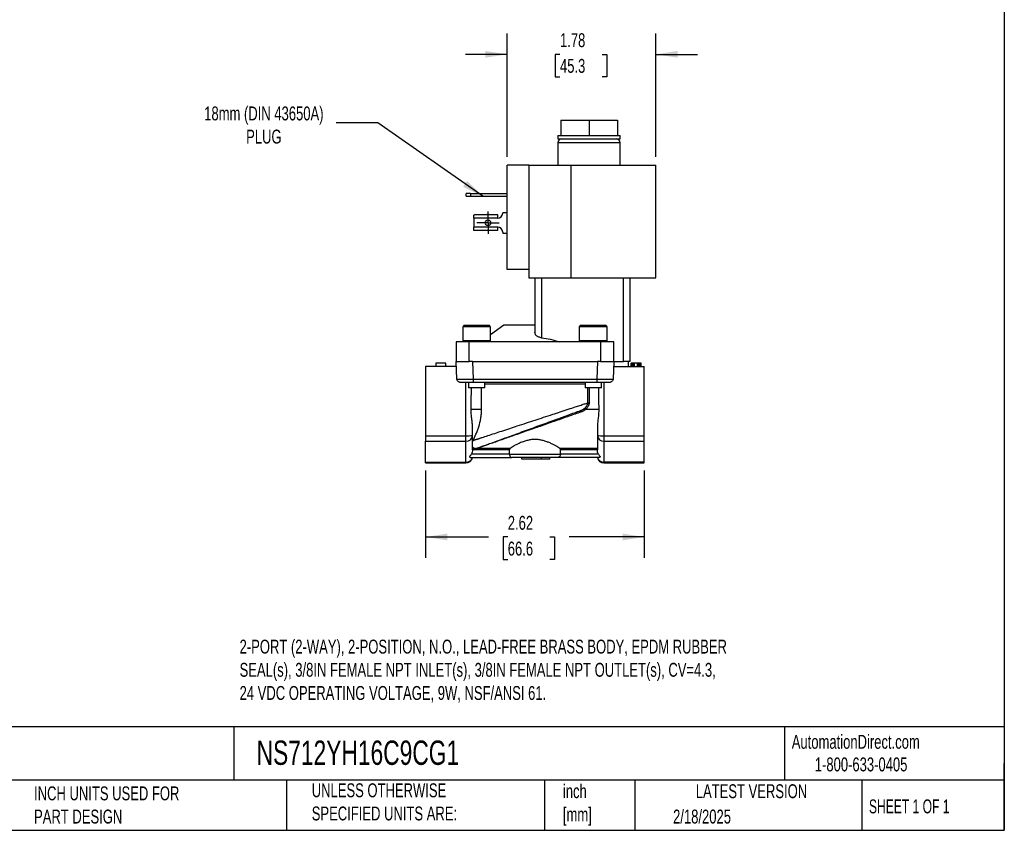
# Model space of a CAD drawing. Header units: inches. Extents: x 0.5 to 21.5, y 0.5 to 16.5.
# Tile 2 of 3: x 9.7 to 21.5, y 0.5 to 10.2. Entities that reach past the tile are written whole.
import ezdxf

# ---------------------------------------------------------------- set-up
doc = ezdxf.new("R2010")
doc.units = ezdxf.units.IN
doc.header["$LTSCALE"] = 2
doc.header["$MEASUREMENT"] = 0
doc.linetypes.add('SLD-Center', pattern=[0.75, 0.6, -0.05, 0.05, -0.05])
doc.linetypes.add('SLD-Solid', pattern=[0])
doc.layers.add('CENTER', color=40, linetype='SLD-Center')
doc.layers.add('DIMENSIONS', color=140, linetype='SLD-Solid', lineweight=25)
doc.layers.add('TEXT', color=140, linetype='SLD-Solid', lineweight=25)
doc.styles.add('SLDTEXTSTYLE0', font='TXT', dxfattribs={"width": 0.7})
doc.styles.add('SLDTEXTSTYLE1', font='TXT', dxfattribs={"width": 0.65})
doc.dimstyles.new('SLDDIMSTYLE1', dxfattribs={"dimtxt": 0.169922, "dimasz": 0.26, "dimexe": 0, "dimexo": 0.0625, "dimgap": 0.04248, "dimtad": 0, "dimtih": 1, "dimtoh": 1, "dimrnd": 1e-09, "dimzin": 12, "dimdsep": 46, "dimtxsty": 'SLDTEXTSTYLE0', "dimsah": 1, "dimcen": 0.09, "dimadec": 0, "dimazin": 3, "dimtfac": 1, "dimtmove": 0, "dimatfit": 0, "dimfxl": 0, "dimfrac": 2, "dimtolj": 1, "dimtzin": 12, "dimarcsym": 0})
doc.dimstyles.new('SLDDIMSTYLE2', dxfattribs={"dimtxt": 0.169922, "dimasz": 0.26, "dimexe": 0, "dimexo": 0.0625, "dimgap": 0.04248, "dimtad": 0, "dimtih": 1, "dimtoh": 1, "dimrnd": 1e-09, "dimzin": 12, "dimdsep": 46, "dimtxsty": 'SLDTEXTSTYLE0', "dimsah": 1, "dimcen": 0.09, "dimadec": 0, "dimazin": 3, "dimtfac": 1, "dimtofl": 0, "dimtmove": 0, "dimatfit": 3, "dimfxl": 0, "dimfrac": 2, "dimtolj": 1, "dimtzin": 12, "dimarcsym": 0})
doc.dimstyles.new('SLDDIMSTYLE4', dxfattribs={"dimtxt": 0.18, "dimasz": 0.26, "dimexe": 0, "dimexo": 0.0625, "dimgap": 0, "dimtad": 0, "dimtih": 1, "dimtoh": 1, "dimdec": 0, "dimrnd": 1e-09, "dimzin": 0, "dimdsep": 46, "dimtxsty": 'Standard', "dimsah": 1, "dimcen": 0.09, "dimadec": 0, "dimazin": 0, "dimtfac": 0.26, "dimtdec": 0, "dimtofl": 0, "dimtmove": 0, "dimatfit": 3, "dimfxl": 0, "dimfrac": 2, "dimtolj": 1, "dimtzin": 0, "dimarcsym": 0})

# ---------------------------------------------------------------- blocks, each defined once
blk = doc.blocks.new('_D_5')
at = {"layer": 'DIMENSIONS'}
for p, q in [((15.54, 8.573), (15.54, 10.051)), ((17.322, 8.573), (17.322, 10.051)), ((15.54, 9.801), (15.04, 9.801)), ((16.173, 9.801), (16.116, 9.801)), ((16.116, 9.801), (16.116, 9.531)), ((16.678, 9.801), (16.735, 9.801)), ((16.735, 9.801), (16.735, 9.531)), ((17.322, 9.801), (17.822, 9.801)), ((16.116, 9.531), (16.173, 9.531)), ((16.735, 9.531), (16.678, 9.531))]:
    blk.add_line(p, q, dxfattribs=at)
for points in [[(15.54, 9.801), (15.28, 9.841), (15.28, 9.761)], [(17.322, 9.801), (17.582, 9.761), (17.582, 9.841)]]:
    blk.add_solid(points, dxfattribs=at)
at = {"layer": 'DIMENSIONS', "char_height": 0.1667, "attachment_point": 1, "style": 'SLDTEXTSTYLE0'}
for s, insert in [('1.78', (16.173, 10.054)), ('45.3', (16.173, 9.746))]:
    blk.add_mtext(s, dxfattribs=dict(at, insert=insert))
blk = doc.blocks.new('_D_6')
at = {"layer": 'DIMENSIONS'}
for p, q in [((14.562, 4.813), (14.562, 3.766)), ((17.184, 4.813), (17.184, 3.766)), ((14.562, 4.016), (15.317, 4.016)), ((15.547, 4.016), (15.49, 4.016)), ((15.49, 4.016), (15.49, 3.746)), ((16.052, 4.016), (16.109, 4.016)), ((16.109, 4.016), (16.109, 3.746)), ((17.184, 4.016), (16.282, 4.016)), ((15.49, 3.746), (15.547, 3.746)), ((16.109, 3.746), (16.052, 3.746))]:
    blk.add_line(p, q, dxfattribs=at)
for points in [[(14.562, 4.016), (14.822, 3.976), (14.822, 4.056)], [(17.184, 4.016), (16.924, 4.056), (16.924, 3.976)]]:
    blk.add_solid(points, dxfattribs=at)
at = {"layer": 'DIMENSIONS', "char_height": 0.1667, "attachment_point": 1, "style": 'SLDTEXTSTYLE0'}
for s, insert in [('2.62', (15.547, 4.269)), ('66.6', (15.547, 3.96))]:
    blk.add_mtext(s, dxfattribs=dict(at, insert=insert))
blk = doc.blocks.new('SW_CENTERMARKSYMBOL_2')
at = {"layer": 'CENTER', "color": 0}
for p, q in [((0, 0.1), (0, 0.1335)), ((-0.1, 0), (-0.1335, 0)), ((0, 0), (-0.1, 0)), ((0, 0), (0, 0.1)), ((0, 0), (0, -0.1)), ((0, 0), (0.1, 0)), ((0.1, 0), (0.1335, 0)), ((0, -0.1), (0, -0.1335))]:
    blk.add_line(p, q, dxfattribs=at)

msp = doc.modelspace()

# ---------------------------------------------------------------- linework, layer by layer
for p, q in [((16.182, 9.013), (16.182, 8.827)), ((16.182, 9.013), (16.522, 9.013)), ((16.522, 9.013), (16.522, 8.827)), ((16.522, 9.013), (16.863, 9.013)), ((16.863, 9.013), (16.863, 8.827)), ((16.149, 8.827), (16.149, 8.79)), ((16.149, 8.827), (16.182, 8.827)), ((16.149, 8.79), (16.895, 8.79)), ((16.149, 8.74), (16.149, 8.473)), ((16.895, 8.74), (16.149, 8.74)), ((16.182, 8.827), (16.22, 8.827)), ((16.22, 8.827), (16.484, 8.827)), ((16.484, 8.827), (16.522, 8.827)), ((16.522, 8.827), (16.561, 8.827)), ((16.561, 8.827), (16.825, 8.827)), ((16.825, 8.827), (16.863, 8.827)), ((16.863, 8.827), (16.895, 8.827)), ((16.895, 8.79), (16.895, 8.827)), ((16.895, 8.473), (16.895, 8.74)), ((15.54, 7.223), (15.54, 8.473)), ((15.8, 8.473), (15.54, 8.473)), ((15.8, 8.473), (15.8, 7.223)), ((15.8, 8.473), (16.302, 8.473)), ((16.302, 8.473), (16.302, 7.123)), ((16.302, 8.473), (17.322, 8.473)), ((17.322, 7.123), (17.322, 8.473)), ((15.049, 8.1), (15.049, 8.132)), ((15.099, 8.132), (15.049, 8.132)), ((15.049, 8.1), (15.099, 8.1)), ((15.099, 8.132), (15.54, 8.132)), ((15.099, 8.132), (15.099, 8.1)), ((15.099, 8.1), (15.54, 8.1)), ((15.14, 7.836), (15.14, 7.874)), ((15.14, 7.836), (15.14, 7.729)), ((15.426, 7.836), (15.14, 7.836)), ((15.426, 7.877), (15.148, 7.877)), ((15.426, 7.836), (15.426, 7.877)), ((15.486, 7.907), (15.54, 7.907)), ((15.486, 7.907), (15.486, 7.896)), ((15.426, 7.729), (15.14, 7.729)), ((15.14, 7.691), (15.14, 7.729)), ((15.426, 7.688), (15.148, 7.688)), ((15.426, 7.688), (15.426, 7.729)), ((15.486, 7.669), (15.486, 7.657)), ((15.486, 7.657), (15.54, 7.657)), ((15.8, 7.223), (15.54, 7.223)), ((15.8, 7.223), (15.8, 7.123)), ((15.8, 7.123), (16.302, 7.123)), ((15.873, 7.123), (15.873, 6.466)), ((15.952, 7.123), (15.952, 6.404)), ((16.302, 7.123), (17.322, 7.123)), ((16.936, 6.119), (16.936, 7.123)), ((17.015, 6.119), (17.015, 7.123)), ((15.023, 6.553), (15.007, 6.536)), ((15.007, 6.536), (15.007, 6.372)), ((15.174, 6.536), (15.007, 6.536)), ((15.023, 6.553), (15.174, 6.553)), ((15.174, 6.553), (15.325, 6.553)), ((15.341, 6.536), (15.174, 6.536)), ((15.341, 6.536), (15.325, 6.553)), ((15.499, 6.553), (15.341, 6.437)), ((15.341, 6.372), (15.341, 6.536)), ((15.873, 6.553), (15.499, 6.553)), ((16.421, 6.553), (16.404, 6.536)), ((16.404, 6.536), (16.404, 6.372)), ((16.572, 6.536), (16.404, 6.536)), ((16.421, 6.553), (16.572, 6.553)), ((16.572, 6.553), (16.722, 6.553)), ((16.739, 6.536), (16.572, 6.536)), ((16.739, 6.536), (16.722, 6.553)), ((16.739, 6.372), (16.739, 6.536)), ((14.928, 6.356), (14.928, 6.119)), ((15.085, 6.356), (14.928, 6.356)), ((15.007, 6.372), (15.023, 6.356)), ((15.007, 6.372), (15.174, 6.372)), ((15.085, 6.119), (15.085, 6.356)), ((16.66, 6.356), (15.085, 6.356)), ((15.174, 6.372), (15.341, 6.372)), ((15.325, 6.356), (15.341, 6.372)), ((16.404, 6.372), (16.421, 6.356)), ((16.404, 6.372), (16.572, 6.372)), ((16.572, 6.372), (16.739, 6.372)), ((16.66, 6.356), (16.66, 6.119)), ((16.818, 6.356), (16.66, 6.356)), ((16.722, 6.356), (16.739, 6.372)), ((16.818, 6.119), (16.818, 6.356)), ((14.562, 6.06), (14.562, 5.23)), ((14.93, 6.06), (14.562, 6.06)), ((14.804, 6.1), (14.686, 6.1)), ((14.686, 6.1), (14.686, 6.06)), ((14.804, 6.06), (14.804, 6.1)), ((14.935, 5.909), (14.928, 6.119)), ((14.928, 6.119), (15.085, 6.119)), ((15.125, 6.119), (15.085, 6.119)), ((15.125, 6.119), (15.132, 5.909)), ((15.125, 6.119), (16.621, 6.119)), ((16.621, 6.119), (16.614, 5.909)), ((16.66, 6.119), (16.621, 6.119)), ((16.66, 6.119), (16.818, 6.119)), ((16.818, 6.119), (16.81, 5.909)), ((16.816, 6.06), (17.184, 6.06)), ((16.818, 6.119), (16.936, 6.119)), ((17.015, 6.119), (16.936, 6.119)), ((16.993, 6.06), (16.995, 6.119)), ((17.026, 6.06), (17.026, 6.1)), ((17.029, 6.1), (17.026, 6.1)), ((17.029, 6.06), (17.029, 6.1)), ((17.034, 6.1), (17.029, 6.1)), ((17.034, 6.06), (17.034, 6.1)), ((17.044, 6.1), (17.034, 6.1)), ((17.044, 6.1), (17.044, 6.06)), ((17.054, 6.1), (17.044, 6.1)), ((17.054, 6.06), (17.054, 6.1)), ((17.067, 6.1), (17.054, 6.1)), ((17.067, 6.06), (17.067, 6.1)), ((17.104, 6.1), (17.067, 6.1)), ((17.104, 6.06), (17.104, 6.1)), ((17.117, 6.1), (17.104, 6.1)), ((17.117, 6.06), (17.117, 6.1)), ((17.127, 6.1), (17.117, 6.1)), ((17.127, 6.06), (17.127, 6.1)), ((17.137, 6.1), (17.127, 6.1)), ((17.137, 6.06), (17.137, 6.1)), ((17.142, 6.1), (17.137, 6.1)), ((17.142, 6.06), (17.142, 6.1)), ((17.145, 6.1), (17.142, 6.1)), ((17.145, 6.06), (17.145, 6.1)), ((17.184, 5.23), (17.184, 6.06)), ((15.132, 5.909), (16.614, 5.909)), ((15.046, 5.23), (15.046, 5.871)), ((15.076, 5.871), (15.076, 5.805)), ((15.272, 5.805), (15.076, 5.805)), ((15.132, 5.871), (16.614, 5.871)), ((15.233, 5.549), (15.233, 5.805)), ((15.272, 5.805), (15.272, 5.871)), ((15.272, 5.852), (16.473, 5.852)), ((16.473, 5.871), (16.473, 5.805)), ((16.67, 5.805), (16.473, 5.805)), ((16.507, 5.625), (16.507, 5.805)), ((16.522, 5.805), (16.522, 5.625)), ((16.614, 5.873), (16.614, 5.871)), ((16.67, 5.805), (16.67, 5.871)), ((16.7, 5.871), (16.7, 5.23)), ((15.108, 5.549), (15.233, 5.549)), ((16.485, 5.549), (16.637, 5.549)), ((16.419, 5.531), (16.427, 5.534)), ((15.125, 5.232), (15.125, 5.328)), ((16.621, 5.328), (16.621, 5.232)), ((14.562, 5.23), (15.046, 5.23)), ((14.562, 5.23), (14.562, 5.163)), ((15.046, 5.163), (15.046, 5.23)), ((15.125, 5.151), (15.125, 5.232)), ((16.621, 5.232), (16.621, 5.121)), ((16.7, 5.23), (17.184, 5.23)), ((16.7, 5.23), (16.7, 5.163)), ((17.184, 5.163), (17.184, 5.23)), ((14.562, 5.163), (15.046, 5.163)), ((14.562, 4.913), (14.562, 5.163)), ((15.046, 4.913), (15.046, 5.163)), ((15.125, 5.061), (15.125, 5.096)), ((15.125, 5.08), (15.136, 5.08)), ((15.136, 5.08), (15.136, 5.062)), ((15.185, 5.08), (15.575, 5.08)), ((15.185, 5.062), (15.185, 5.08)), ((16.171, 5.08), (16.621, 5.08)), ((16.7, 5.163), (17.184, 5.163)), ((16.7, 5.163), (16.7, 4.913)), ((17.184, 4.913), (17.184, 5.163)), ((15.098, 4.97), (15.595, 4.97)), ((15.568, 5.009), (15.111, 5.009)), ((15.136, 5.062), (15.125, 5.062)), ((15.568, 5.062), (15.185, 5.062)), ((15.568, 5.009), (15.568, 5.062)), ((15.568, 5.009), (16.178, 5.009)), ((15.715, 4.95), (15.715, 4.97)), ((15.952, 4.95), (15.952, 4.97)), ((16.05, 4.95), (16.05, 4.97)), ((16.648, 4.97), (16.151, 4.97)), ((16.178, 5.009), (16.178, 5.062)), ((16.621, 5.062), (16.178, 5.062)), ((16.635, 5.009), (16.178, 5.009)), ((14.562, 4.913), (15.046, 4.913)), ((14.562, 4.903), (14.562, 4.913)), ((14.562, 4.903), (15.046, 4.903)), ((15.046, 4.903), (15.046, 4.913)), ((15.952, 4.95), (15.715, 4.95)), ((16.05, 4.95), (15.952, 4.95)), ((17.184, 4.913), (16.7, 4.913)), ((16.7, 4.913), (16.7, 4.903)), ((16.7, 4.903), (17.184, 4.903)), ((17.184, 4.903), (17.184, 4.913))]:
    msp.add_line(p, q)
msp.add_circle((15.311, 7.782), 0.0335)
for centre, radius, start, end in [((16.199, 8.74), 0.05, 90, 180), ((16.845, 8.74), 0.05, 0, 90), ((15.426, 7.896), 0.06, 270, 0), ((15.426, 7.669), 0.06, 0, 90), ((15.066, 6.359), 1.129, 269.0014, 272.9983), ((15.051, 5.237), 0.0741, 266.262, 355.6957), ((16.68, 6.359), 1.129, 267.0017, 270.9986), ((16.695, 5.237), 0.0741, 184.3043, 273.738), ((15.046, 4.982), 0.0787, 270, 351.302), ((15.05, 4.99), 0.0764, 267.2103, 344.9392), ((16.7, 4.982), 0.0787, 188.698, 270), ((16.696, 4.99), 0.0764, 195.0608, 272.7897)]:
    msp.add_arc(centre, radius, start, end)
for points in [[(15.14, 7.874), (15.143, 7.876), (15.146, 7.877), (15.148, 7.877)], [(15.148, 7.688), (15.146, 7.688), (15.143, 7.689), (15.14, 7.691)], [(15.952, 6.404), (16.025, 6.396), (16.096, 6.379), (16.166, 6.356)], [(16.507, 5.625), (16.51, 5.625), (16.516, 5.625), (16.522, 5.625)], [(15.131, 5.173), (15.129, 5.168), (15.127, 5.164), (15.125, 5.159)], [(15.125, 5.096), (15.125, 5.097), (15.125, 5.097), (15.125, 5.098)], [(15.192, 5.085), (15.194, 5.085), (15.196, 5.085), (15.198, 5.085)], [(16.621, 5.121), (16.621, 5.101), (16.621, 5.081), (16.621, 5.061)], [(15.185, 5.062), (15.169, 5.058), (15.152, 5.058), (15.136, 5.062)]]:
    msp.add_open_spline(points, degree=3)
for points, knots in [([(15.952, 6.404), (15.946, 6.404), (15.94, 6.405), (15.929, 6.408), (15.924, 6.41), (15.914, 6.414), (15.909, 6.416), (15.901, 6.421), (15.897, 6.424), (15.89, 6.429), (15.887, 6.432), (15.882, 6.439), (15.88, 6.442), (15.875, 6.452), (15.873, 6.459), (15.873, 6.466)], [0, 0, 0, 0, 0.125, 0.125, 0.25, 0.25, 0.375, 0.375, 0.5, 0.5, 0.625, 0.625, 0.75, 0.75, 1, 1, 1, 1]), ([(14.935, 5.909), (14.935, 5.909), (14.935, 5.909), (14.936, 5.909), (14.937, 5.909), (14.939, 5.909), (14.94, 5.909), (14.942, 5.909), (14.945, 5.909), (14.948, 5.909), (14.951, 5.909), (14.955, 5.909), (14.958, 5.909), (14.963, 5.909), (14.967, 5.909), (14.972, 5.909), (14.977, 5.909), (14.982, 5.909), (14.987, 5.909), (14.995, 5.909), (15.005, 5.909), (15.018, 5.909), (15.032, 5.909), (15.047, 5.909), (15.063, 5.909), (15.079, 5.909), (15.096, 5.909), (15.114, 5.909), (15.126, 5.909), (15.132, 5.909)], [0, 0, 0, 0, 0.029247, 0.058321, 0.087222, 0.115951, 0.144507, 0.17289, 0.201101, 0.22914, 0.257006, 0.284701, 0.312222, 0.339572, 0.36675, 0.393756, 0.420589, 0.447251, 0.473741, 0.50006, 0.552858, 0.606343, 0.660515, 0.715374, 0.770921, 0.827157, 0.884082, 0.941696, 1, 1, 1, 1]), ([(14.968, 5.873), (14.965, 5.873), (14.957, 5.874), (14.947, 5.882), (14.938, 5.894), (14.936, 5.904), (14.935, 5.909)], [0, 0, 0, 0, 0.152946, 0.435297, 0.717649, 1, 1, 1, 1]), ([(15.132, 5.909), (15.132, 5.899), (15.132, 5.89), (15.132, 5.876), (15.132, 5.871), (15.132, 5.871)], [0, 0, 0, 0, 0.5, 0.5, 1, 1, 1, 1]), ([(16.614, 5.909), (16.617, 5.909), (16.623, 5.909), (16.632, 5.909), (16.641, 5.909), (16.649, 5.909), (16.658, 5.909), (16.666, 5.909), (16.675, 5.909), (16.683, 5.909), (16.691, 5.909), (16.699, 5.909), (16.706, 5.909), (16.714, 5.909), (16.721, 5.909), (16.728, 5.909), (16.734, 5.909), (16.741, 5.909), (16.747, 5.909), (16.755, 5.909), (16.764, 5.909), (16.774, 5.909), (16.783, 5.909), (16.791, 5.909), (16.798, 5.909), (16.803, 5.909), (16.807, 5.909), (16.81, 5.909), (16.81, 5.909), (16.81, 5.909)], [0, 0, 0, 0, 0.029247, 0.058321, 0.087222, 0.115951, 0.144507, 0.17289, 0.201101, 0.22914, 0.257006, 0.284701, 0.312222, 0.339572, 0.36675, 0.393756, 0.420589, 0.447251, 0.473741, 0.50006, 0.552858, 0.606343, 0.660515, 0.715374, 0.770921, 0.827157, 0.884082, 0.941696, 1, 1, 1, 1]), ([(16.614, 5.909), (16.614, 5.904), (16.614, 5.894), (16.614, 5.882), (16.614, 5.874), (16.614, 5.873), (16.614, 5.873)], [0, 0, 0, 0, 0.282348, 0.564695, 0.847043, 1, 1, 1, 1]), ([(16.81, 5.909), (16.81, 5.904), (16.808, 5.894), (16.799, 5.882), (16.788, 5.874), (16.781, 5.873), (16.778, 5.873)], [0, 0, 0, 0, 0.282359, 0.564718, 0.847076, 1, 1, 1, 1]), ([(14.968, 5.872), (14.969, 5.872), (14.97, 5.872), (14.982, 5.872), (14.999, 5.872), (15.021, 5.872), (15.046, 5.872), (15.074, 5.872), (15.103, 5.872), (15.122, 5.872), (15.132, 5.872)], [0, 0, 0, 0, 0.1386533, 0.2733715, 0.4042087, 0.5311501, 0.6541999, 0.7733526, 0.8886126, 1, 1, 1, 1]), ([(14.975, 5.871), (14.975, 5.871), (14.979, 5.871), (14.995, 5.871), (15.006, 5.871), (15.035, 5.871), (15.053, 5.871), (15.091, 5.871), (15.111, 5.871), (15.132, 5.871)], [0, 0, 0, 0, 0.25, 0.25, 0.5, 0.5, 0.75, 0.75, 1, 1, 1, 1]), ([(15.108, 5.549), (15.109, 5.608), (15.11, 5.693), (15.111, 5.778), (15.111, 5.805)], [0, 0, 0, 0, 0.69039, 1, 1, 1, 1]), ([(16.614, 5.872), (16.624, 5.872), (16.646, 5.872), (16.677, 5.872), (16.706, 5.872), (16.731, 5.872), (16.751, 5.872), (16.766, 5.872), (16.776, 5.872), (16.777, 5.872), (16.778, 5.872)], [0, 0, 0, 0, 0.125028, 0.250014, 0.375008, 0.500001, 0.624994, 0.749988, 0.874977, 1, 1, 1, 1]), ([(16.614, 5.871), (16.634, 5.871), (16.655, 5.871), (16.693, 5.871), (16.71, 5.871), (16.74, 5.871), (16.751, 5.871), (16.767, 5.871), (16.771, 5.871), (16.771, 5.871)], [0, 0, 0, 0, 0.25, 0.25, 0.5, 0.5, 0.75, 0.75, 1, 1, 1, 1]), ([(16.634, 5.805), (16.635, 5.763), (16.636, 5.678), (16.637, 5.592), (16.637, 5.549)], [0, 0, 0, 0, 0.487383, 1, 1, 1, 1]), ([(15.125, 5.328), (15.125, 5.345), (15.124, 5.363), (15.12, 5.398), (15.118, 5.417), (15.113, 5.454), (15.111, 5.472), (15.109, 5.51), (15.108, 5.529), (15.108, 5.549)], [0, 0, 0, 0, 0.25, 0.25, 0.5, 0.5, 0.75, 0.75, 1, 1, 1, 1]), ([(15.131, 5.173), (15.133, 5.173), (15.138, 5.175), (15.145, 5.177), (15.153, 5.18), (15.161, 5.183), (15.17, 5.185), (15.178, 5.188), (15.188, 5.191), (15.197, 5.194), (15.207, 5.198), (15.218, 5.201), (15.229, 5.205), (15.257, 5.214), (15.308, 5.231), (15.387, 5.257), (15.476, 5.286), (15.567, 5.316), (15.666, 5.349), (15.768, 5.382), (15.874, 5.417), (15.979, 5.451), (16.081, 5.485), (16.18, 5.517), (16.271, 5.547), (16.34, 5.57), (16.385, 5.584), (16.412, 5.593), (16.438, 5.602), (16.462, 5.61), (16.485, 5.617), (16.5, 5.622), (16.507, 5.625)], [0, 0, 0, 0, 0.010123, 0.020299, 0.030529, 0.040814, 0.051153, 0.061547, 0.071996, 0.082502, 0.093063, 0.103681, 0.114356, 0.125088, 0.185982, 0.250087, 0.31002, 0.375089, 0.43238, 0.500095, 0.562597, 0.625093, 0.69275, 0.75006, 0.815077, 0.874996, 0.896686, 0.918032, 0.939034, 0.959695, 0.980016, 1, 1, 1, 1]), ([(15.131, 5.173), (15.142, 5.195), (15.154, 5.22), (15.172, 5.262), (15.178, 5.276), (15.189, 5.306), (15.194, 5.322), (15.209, 5.37), (15.218, 5.403), (15.227, 5.456), (15.229, 5.475), (15.232, 5.511), (15.233, 5.53), (15.233, 5.549)], [0, 0, 0, 0, 0.25, 0.25, 0.375, 0.375, 0.5, 0.5, 0.75, 0.75, 0.875, 0.875, 1, 1, 1, 1]), ([(16.485, 5.549), (16.484, 5.547), (16.48, 5.544), (16.475, 5.54), (16.469, 5.536), (16.463, 5.532), (16.455, 5.527), (16.442, 5.52), (16.431, 5.516), (16.426, 5.514)], [0, 0, 0, 0, 0.0980334, 0.1968399, 0.2966036, 0.3975035, 0.4997126, 0.7472257, 1, 1, 1, 1]), ([(16.427, 5.534), (16.431, 5.536), (16.437, 5.539), (16.444, 5.542), (16.455, 5.549), (16.465, 5.556), (16.473, 5.562)], [0, 0, 0, 0, 0.246189, 0.364402, 0.427508, 1, 1, 1, 1]), ([(16.473, 5.562), (16.474, 5.564), (16.478, 5.567), (16.482, 5.571), (16.486, 5.576), (16.49, 5.581), (16.493, 5.585), (16.497, 5.591), (16.501, 5.598), (16.504, 5.607), (16.506, 5.616), (16.507, 5.622), (16.507, 5.625)], [0, 0, 0, 0, 0.092836, 0.181994, 0.267368, 0.348871, 0.426432, 0.500007, 0.634335, 0.762317, 0.884106, 1, 1, 1, 1]), ([(16.485, 5.549), (16.483, 5.552), (16.48, 5.555), (16.475, 5.56), (16.474, 5.561), (16.473, 5.562)], [0, 0, 0, 0, 0.5, 0.5, 1, 1, 1, 1]), ([(16.522, 5.625), (16.522, 5.623), (16.522, 5.618), (16.521, 5.612), (16.52, 5.607), (16.519, 5.601), (16.517, 5.595), (16.514, 5.589), (16.511, 5.581), (16.505, 5.571), (16.496, 5.559), (16.489, 5.552), (16.485, 5.549)], [0, 0, 0, 0, 0.069301, 0.138751, 0.208701, 0.279494, 0.351461, 0.424918, 0.500161, 0.66116, 0.827019, 1, 1, 1, 1]), ([(16.637, 5.549), (16.638, 5.529), (16.637, 5.51), (16.634, 5.473), (16.632, 5.454), (16.628, 5.417), (16.626, 5.399), (16.622, 5.363), (16.621, 5.345), (16.621, 5.328)], [0, 0, 0, 0, 0.25, 0.25, 0.5, 0.5, 0.75, 0.75, 1, 1, 1, 1]), ([(15.192, 5.085), (15.207, 5.09), (15.232, 5.099), (15.297, 5.123), (15.337, 5.137), (15.429, 5.171), (15.481, 5.19), (15.592, 5.23), (15.652, 5.252), (15.775, 5.297), (15.838, 5.32), (15.965, 5.366), (16.029, 5.389), (16.151, 5.434), (16.211, 5.456), (16.322, 5.496), (16.374, 5.515), (16.419, 5.531)], [0, 0, 0, 0, 0.125, 0.125, 0.25, 0.25, 0.375, 0.375, 0.5, 0.5, 0.625, 0.625, 0.75, 0.75, 0.875, 0.875, 1, 1, 1, 1]), ([(16.426, 5.514), (16.414, 5.51), (16.39, 5.502), (16.356, 5.49), (16.324, 5.479), (16.294, 5.468), (16.246, 5.451), (16.184, 5.429), (16.073, 5.391), (15.941, 5.344), (15.778, 5.288), (15.625, 5.234), (15.496, 5.189), (15.401, 5.155), (15.343, 5.135), (15.304, 5.122), (15.279, 5.113), (15.256, 5.105), (15.235, 5.098), (15.216, 5.091), (15.204, 5.087), (15.198, 5.085)], [0, 0, 0, 0, 0.028258, 0.054912, 0.079964, 0.103413, 0.125258, 0.190639, 0.250497, 0.38446, 0.500857, 0.635662, 0.750885, 0.816633, 0.875641, 0.899056, 0.921363, 0.942582, 0.962741, 0.981868, 1, 1, 1, 1]), ([(16.419, 5.531), (16.419, 5.531), (16.419, 5.531), (16.42, 5.529), (16.421, 5.528), (16.422, 5.525), (16.423, 5.523), (16.424, 5.519), (16.425, 5.516), (16.426, 5.514)], [0, 0, 0, 0, 0.25, 0.25, 0.5, 0.5, 0.75, 0.75, 1, 1, 1, 1]), ([(15.125, 5.098), (15.125, 5.103), (15.124, 5.109), (15.124, 5.122), (15.124, 5.126), (15.125, 5.135), (15.125, 5.138), (15.125, 5.144), (15.125, 5.147), (15.125, 5.151)], [0, 0, 0, 0, 0.5, 0.5, 0.75, 0.75, 0.875, 0.875, 1, 1, 1, 1]), ([(15.125, 5.098), (15.126, 5.096), (15.126, 5.094), (15.128, 5.092), (15.128, 5.091), (15.129, 5.09), (15.129, 5.089), (15.13, 5.089), (15.13, 5.089), (15.13, 5.088), (15.13, 5.088), (15.13, 5.088), (15.131, 5.087), (15.132, 5.087), (15.133, 5.086), (15.133, 5.085), (15.134, 5.085), (15.134, 5.085), (15.134, 5.084), (15.134, 5.084), (15.136, 5.083), (15.138, 5.082), (15.141, 5.081)], [0, 0, 0, 0, 0.25, 0.25, 0.375, 0.375, 0.4375, 0.46875, 0.484375, 0.492188, 0.492188, 0.5, 0.5, 0.625, 0.625, 0.6875, 0.71875, 0.734375, 0.734375, 0.75, 0.75, 1, 1, 1, 1]), ([(15.136, 5.08), (15.135, 5.081), (15.133, 5.081), (15.131, 5.083), (15.129, 5.084), (15.127, 5.085), (15.126, 5.086), (15.125, 5.087)], [0, 0, 0, 0, 0.177876, 0.366242, 0.565718, 0.776824, 1, 1, 1, 1]), ([(15.141, 5.081), (15.14, 5.081), (15.138, 5.081), (15.137, 5.081), (15.136, 5.08)], [0, 0, 0, 0, 0.50001, 1, 1, 1, 1]), ([(15.136, 5.062), (15.136, 5.063), (15.136, 5.064), (15.137, 5.066), (15.138, 5.069), (15.138, 5.072), (15.139, 5.075), (15.14, 5.078), (15.14, 5.079), (15.14, 5.08), (15.141, 5.081), (15.141, 5.081)], [0, 0, 0, 0, 0.086187, 0.163402, 0.231602, 0.385245, 0.504935, 0.643592, 0.840248, 0.924854, 1, 1, 1, 1]), ([(15.141, 5.081), (15.142, 5.08), (15.145, 5.08), (15.15, 5.079), (15.155, 5.078), (15.161, 5.078), (15.17, 5.079), (15.176, 5.08), (15.18, 5.081)], [0, 0, 0, 0, 0.115825, 0.238121, 0.366425, 0.500209, 0.703896, 1, 1, 1, 1]), ([(15.18, 5.081), (15.182, 5.081), (15.186, 5.083), (15.19, 5.084), (15.192, 5.085)], [0, 0, 0, 0, 0.499975, 1, 1, 1, 1]), ([(15.185, 5.08), (15.184, 5.081), (15.183, 5.081), (15.182, 5.081), (15.181, 5.081), (15.18, 5.081), (15.18, 5.081)], [0, 0, 0, 0, 0.256882, 0.499961, 0.743097, 1, 1, 1, 1]), ([(15.18, 5.081), (15.18, 5.081), (15.18, 5.081), (15.18, 5.08), (15.18, 5.079), (15.181, 5.077), (15.182, 5.074), (15.182, 5.071), (15.183, 5.068), (15.184, 5.065), (15.184, 5.063), (15.185, 5.062)], [0, 0, 0, 0, 0.0736776, 0.1526058, 0.2497712, 0.3694437, 0.5835086, 0.6819442, 0.7975198, 0.8815918, 1, 1, 1, 1]), ([(15.198, 5.085), (15.196, 5.084), (15.192, 5.082), (15.187, 5.081), (15.185, 5.08)], [0, 0, 0, 0, 0.533065, 1, 1, 1, 1]), ([(15.575, 5.08), (15.573, 5.079), (15.571, 5.077), (15.569, 5.07), (15.568, 5.066), (15.568, 5.062)], [0, 0, 0, 0, 0.5, 0.5, 1, 1, 1, 1]), ([(15.575, 5.08), (15.589, 5.089), (15.606, 5.1), (15.636, 5.117), (15.647, 5.123), (15.67, 5.135), (15.682, 5.141), (15.708, 5.152), (15.721, 5.157), (15.749, 5.167), (15.764, 5.172), (15.794, 5.179), (15.809, 5.183), (15.841, 5.187), (15.857, 5.188), (15.889, 5.188), (15.905, 5.187), (15.937, 5.183), (15.952, 5.179), (15.982, 5.172), (15.997, 5.167), (16.025, 5.157), (16.038, 5.152), (16.063, 5.141), (16.075, 5.135), (16.098, 5.123), (16.109, 5.117), (16.14, 5.1), (16.157, 5.089), (16.171, 5.08)], [0, 0, 0, 0, 0.125, 0.125, 0.1875, 0.1875, 0.25, 0.25, 0.3125, 0.3125, 0.375, 0.375, 0.4375, 0.4375, 0.5, 0.5, 0.5625, 0.5625, 0.625, 0.625, 0.6875, 0.6875, 0.75, 0.75, 0.8125, 0.8125, 0.875, 0.875, 1, 1, 1, 1]), ([(16.178, 5.062), (16.178, 5.066), (16.177, 5.07), (16.175, 5.077), (16.173, 5.079), (16.171, 5.08)], [0, 0, 0, 0, 0.5, 0.5, 1, 1, 1, 1]), ([(15.098, 4.97), (15.095, 4.97), (15.093, 4.971), (15.091, 4.974), (15.091, 4.976), (15.092, 4.979), (15.093, 4.981), (15.095, 4.984), (15.096, 4.987), (15.099, 4.991), (15.1, 4.993), (15.105, 5), (15.108, 5.004), (15.111, 5.009)], [0, 0, 0, 0, 0.25, 0.25, 0.375, 0.375, 0.5, 0.5, 0.625, 0.625, 0.75, 0.75, 1, 1, 1, 1]), ([(15.125, 5.061), (15.125, 5.052), (15.124, 5.042), (15.119, 5.025), (15.115, 5.017), (15.111, 5.009)], [0, 0, 0, 0, 0.5, 0.5, 1, 1, 1, 1]), ([(15.568, 5.009), (15.568, 5.006), (15.568, 5.004), (15.569, 4.998), (15.57, 4.995), (15.572, 4.988), (15.574, 4.984), (15.582, 4.973), (15.588, 4.97), (15.595, 4.97)], [0, 0, 0, 0, 0.125, 0.125, 0.25, 0.25, 0.5, 0.5, 1, 1, 1, 1]), ([(16.151, 4.97), (16.146, 4.97), (16.137, 4.97), (16.124, 4.97), (16.117, 4.97), (16.114, 4.97), (16.112, 4.97), (16.111, 4.97), (16.091, 4.97), (16.069, 4.97), (16.03, 4.97), (16.011, 4.97), (15.986, 4.97), (15.973, 4.97), (15.968, 4.97), (15.964, 4.97), (15.962, 4.97), (15.932, 4.97), (15.903, 4.97), (15.858, 4.97), (15.836, 4.97), (15.811, 4.97), (15.798, 4.97), (15.793, 4.97), (15.789, 4.97), (15.787, 4.97), (15.756, 4.97), (15.728, 4.97), (15.69, 4.97), (15.672, 4.97), (15.653, 4.97), (15.645, 4.97), (15.641, 4.97), (15.639, 4.97), (15.637, 4.97), (15.618, 4.97), (15.605, 4.97), (15.595, 4.97)], [0, 0, 0, 0, 0.0625, 0.09375, 0.109375, 0.117188, 0.117188, 0.125, 0.125, 0.25, 0.25, 0.3125, 0.34375, 0.359375, 0.367187, 0.367187, 0.375, 0.375, 0.5, 0.5, 0.5625, 0.59375, 0.609375, 0.617187, 0.617187, 0.625, 0.625, 0.75, 0.75, 0.8125, 0.84375, 0.859375, 0.867187, 0.867187, 0.875, 0.875, 1, 1, 1, 1]), ([(16.178, 5.009), (16.178, 5.006), (16.178, 5.004), (16.177, 4.998), (16.176, 4.995), (16.174, 4.988), (16.172, 4.984), (16.164, 4.973), (16.158, 4.97), (16.151, 4.97)], [0, 0, 0, 0, 0.125, 0.125, 0.25, 0.25, 0.5, 0.5, 1, 1, 1, 1]), ([(16.635, 5.009), (16.63, 5.017), (16.627, 5.025), (16.622, 5.042), (16.621, 5.052), (16.621, 5.061)], [0, 0, 0, 0, 0.5, 0.5, 1, 1, 1, 1]), ([(16.635, 5.009), (16.638, 5.004), (16.641, 5), (16.647, 4.991), (16.65, 4.986), (16.653, 4.981), (16.654, 4.979), (16.654, 4.976), (16.654, 4.974), (16.653, 4.971), (16.651, 4.97), (16.648, 4.97)], [0, 0, 0, 0, 0.25, 0.25, 0.5, 0.5, 0.625, 0.625, 0.75, 0.75, 1, 1, 1, 1])]:
    msp.add_open_spline(points, degree=3, knots=knots)
at = {"layer": 'TEXT'}
for p, q in [((21.5, 16.5), (21.5, 0.5)), ((21.5, 1.742), (0.5, 1.742)), ((12.264, 1.742), (12.264, 1.1)), ((18.864, 1.742), (18.864, 1.1)), ((21.5, 0.5), (21.5, 1.3)), ((21.5, 1.1), (0.5, 1.1)), ((12.896, 1.1), (12.896, 0.5)), ((15.986, 1.1), (15.986, 0.5)), ((17.072, 1.1), (17.072, 0.5)), ((19.791, 1.1), (19.791, 0.5)), ((0.5, 0.5), (21.5, 0.5))]:
    msp.add_line(p, q, dxfattribs=at)

# ---------------------------------------------------------------- block references
at = {"layer": 'CENTER'}
msp.add_blockref('SW_CENTERMARKSYMBOL_2', (15.311, 7.782), dxfattribs=at)

# ---------------------------------------------------------------- texts
at = {"layer": 'TEXT'}
for s, insert, char_height, attachment_point, style in [('18mm (DIN 43650A)^JPLUG', (12.623, 9.176), 0.16667, 2, 'SLDTEXTSTYLE0'), ('2-PORT (2-WAY), 2-POSITION, N.O., LEAD-FREE BRASS BODY, EPDM RUBBER ^JSEAL(s), 3/8IN FEMALE NPT INLET(s), 3/8IN FEMALE NPT OUTLET(s), CV=4.3, ^J24 VDC OPERATING VOLTAGE, 9W, NSF/ANSI 61.', (12.332, 2.785), 0.166667, 1, 'SLDTEXTSTYLE0'), ('AutomationDirect.com', (18.952, 1.644), 0.16667, 1, 'SLDTEXTSTYLE0'), ('NS712YH16C9CG1', (12.536, 1.576), 0.29167, 1, 'SLDTEXTSTYLE0'), ('1-800-633-0405', (19.228, 1.373), 0.16667, 1, 'SLDTEXTSTYLE0'), ('UNLESS OTHERWISE ^JSPECIFIED UNITS ARE:', (13.197, 1.063), 0.16667, 1, 'SLDTEXTSTYLE0'), ('inch^J[mm]', (16.208, 1.052), 0.1667, 1, 'SLDTEXTSTYLE0'), ('INCH UNITS USED FOR ^JPART DESIGN', (9.868, 1.026), 0.16667, 1, 'SLDTEXTSTYLE0'), ('LATEST VERSION', (18.469, 1.052), 0.16667, 2, 'SLDTEXTSTYLE0'), ('SHEET 1 OF 1', (19.877, 0.87), 0.16667, 1, 'SLDTEXTSTYLE1'), ('2/18/2025', (17.529, 0.748), 0.1667, 1, 'SLDTEXTSTYLE0')]:
    msp.add_mtext(s, dxfattribs=dict(at, insert=insert, char_height=char_height, attachment_point=attachment_point, style=style))

# ---------------------------------------------------------------- dimensions: what is measured, and where the dimension line sits
at = {"layer": 'DIMENSIONS'}
for base, p1, p2, dimstyle, picture, middle in [((17.322, 9.801), (15.54, 8.473), (17.322, 8.473), 'SLDDIMSTYLE1', '_D_5', (16.425, 9.801)), ((17.184, 4.016), (14.562, 4.913), (17.184, 4.913), 'SLDDIMSTYLE2', '_D_6', (15.799, 4.016))]:
    dim = msp.add_linear_dim(base=base, p1=p1, p2=p2, dimstyle=dimstyle, dxfattribs=at)
    dim.commit()
    dim.dimension.update_dxf_attribs({"geometry": picture, "text_midpoint": middle, "dimtype": 160})

# ---------------------------------------------------------------- leaders
at = {"layer": 'TEXT'}
msp.add_leader([(15.249, 8.1), (13.988, 8.978), (13.488, 8.978)], dimstyle='SLDDIMSTYLE4', dxfattribs=at)

doc.saveas('drawing.dxf')
